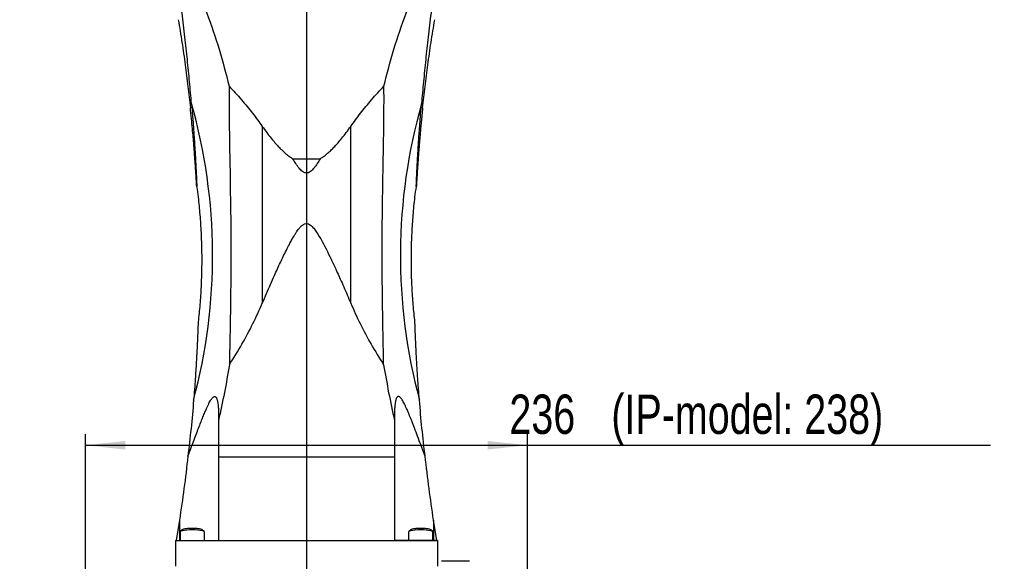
# Model space of a CAD drawing. Extents: x 0 to 841, y 0 to 594.
# Tile 27 of 142: x 73 to 160, y 287 to 335. Entities that reach past the tile are written whole.
import ezdxf

# ---------------------------------------------------------------- set-up
doc = ezdxf.new("R2010")
doc.units = 0
doc.layers.get('0').update_dxf_attribs({"linetype": 'CONTINUOUS'})
doc.styles.add('SLDTEXTSTYLE0', font='TXT', dxfattribs={"width": 0.75})
doc.styles.add('SLDTEXTSTYLE2', font='TXT', dxfattribs={"width": 0.7})
doc.styles.add('SLDTEXTSTYLE3', font='TXT', dxfattribs={"width": 0.6875})
doc.dimstyles.new('SLDDIMSTYLE16', dxfattribs={"dimtxt": 3.5, "dimasz": 3.556, "dimexe": 0, "dimexo": 0.0625, "dimgap": 0.875, "dimtad": 1, "dimlfac": 2.5, "dimrnd": 1e-09, "dimzin": 12, "dimtxsty": 'SLDTEXTSTYLE0', "dimblk1": 'NONE', "dimblk2": 'NONE', "dimsah": 1, "dimcen": 0, "dimazin": 3, "dimtol": 1, "dimtp": 0.018, "dimtfac": 1, "dimtdec": 3, "dimtmove": 0, "dimatfit": 3, "dimtolj": 1})
doc.dimstyles.new('SLDDIMSTYLE17', dxfattribs={"dimtxt": 3.5, "dimasz": 3.556, "dimexe": 0, "dimexo": 0.0625, "dimgap": 0.875, "dimtad": 1, "dimlfac": 2.5, "dimrnd": 1e-09, "dimzin": 12, "dimtxsty": 'SLDTEXTSTYLE0', "dimblk1": 'NONE', "dimblk2": 'NONE', "dimsah": 1, "dimcen": 0, "dimazin": 3, "dimtol": 1, "dimtp": 0.012, "dimtfac": 1, "dimtdec": 3, "dimtmove": 0, "dimatfit": 3, "dimtolj": 1})
doc.dimstyles.new('SLDDIMSTYLE18', dxfattribs={"dimtxt": 3.5, "dimasz": 3.556, "dimexe": 0, "dimexo": 0.0625, "dimgap": 0.875, "dimtad": 1, "dimlfac": 2.5, "dimrnd": 1e-09, "dimzin": 12, "dimtxsty": 'SLDTEXTSTYLE0', "dimblk1": 'NONE', "dimblk2": 'NONE', "dimsah": 1, "dimcen": 0, "dimazin": 3, "dimtol": 1, "dimtp": 0.01, "dimtfac": 1, "dimtmove": 0, "dimatfit": 3, "dimtolj": 1})
doc.dimstyles.new('SLDDIMSTYLE2', dxfattribs={"dimtxt": 3.5, "dimasz": 3.556, "dimexe": 0, "dimexo": 0.0625, "dimgap": 0.875, "dimtad": 1, "dimlfac": 6, "dimrnd": 1e-09, "dimzin": 12, "dimtxsty": 'SLDTEXTSTYLE0', "dimsah": 1, "dimcen": 0.09, "dimazin": 3, "dimtfac": 1, "dimtofl": 0, "dimtmove": 0, "dimatfit": 3, "dimtolj": 1, "dimtzin": 12})

# ---------------------------------------------------------------- blocks, each defined once
blk = doc.blocks.new('_D_28')
at = {"color": 7, "linetype": 'CONTINUOUS'}
for p, q in [((78.409, 277.48), (78.409, 298.172)), ((117.743, 277.48), (117.743, 298.172)), ((78.409, 297.172), (117.743, 297.172)), ((117.743, 297.172), (158.929, 297.172))]:
    blk.add_line(p, q, dxfattribs=at)
for points in [[(78.409, 297.172), (81.965, 296.791), (81.965, 297.553)], [(117.743, 297.172), (114.187, 297.553), (114.187, 296.791)]]:
    blk.add_solid(points, dxfattribs=at)
at = {"color": 7, "linetype": 'CONTINUOUS', "char_height": 3.5, "attachment_point": 1, "style": 'SLDTEXTSTYLE0'}
for s, insert in [('236', (116.127, 301.683, -45.275)), ('(IP-model: 238)', (125.198, 301.683, -45.275))]:
    blk.add_mtext(s, dxfattribs=dict(at, insert=insert))
blk = doc.blocks.new('SW_CENTERMARKSYMBOL_7')
at = {"color": 0, "linetype": 'CONTINUOUS'}
blk.add_line((0, -0.833), (0, -195.048), dxfattribs=at)
blk = doc.blocks.new('_D_70')
at = {"color": 7, "linetype": 'CONTINUOUS'}
for centre, start, end in [((568.276, 493.681), 153.43495, 206.56505), ((564.64, 493.681), 333.43495, 26.56505)]:
    blk.add_arc(centre, 10.12, start, end, dxfattribs=at)
at = {"color": 7, "linetype": 'CONTINUOUS', "char_height": 3.5, "attachment_point": 1}
for s, insert, style in [('+', (559.225, 498.192, -108.66), 'SLDTEXTSTYLE0'), ('0.018', (562.054, 498.192, -108.66), 'SLDTEXTSTYLE0'), ('%%c', (539.345, 493.667, -108.66), 'SLDTEXTSTYLE0'), ('12 H7', (544.623, 493.72, -108.66), 'SLDTEXTSTYLE2'), ('0', (562.054, 493.667, -108.66), 'SLDTEXTSTYLE0'), ('depth 3', (576.072, 493.72, -108.66), 'SLDTEXTSTYLE0')]:
    blk.add_mtext(s, dxfattribs=dict(at, insert=insert, style=style))
blk = doc.blocks.new('_NONE')
blk = doc.blocks.new('_D_71')
at = {"color": 7, "linetype": 'CONTINUOUS'}
for centre, start, end in [((561.062, 536.749), 153.43495, 206.56505), ((557.426, 536.749), 333.43495, 26.56505)]:
    blk.add_arc(centre, 10.12, start, end, dxfattribs=at)
at = {"color": 7, "linetype": 'CONTINUOUS', "char_height": 3.5, "attachment_point": 1}
for s, insert, style in [('+', (552.01, 541.26, -108.66), 'SLDTEXTSTYLE0'), ('0.012', (554.839, 541.26, -108.66), 'SLDTEXTSTYLE0'), ('depth 4', (568.858, 536.788, -108.66), 'SLDTEXTSTYLE0'), ('%%c', (534.716, 536.735, -108.66), 'SLDTEXTSTYLE0'), ('4 H7', (539.995, 536.788, -108.66), 'SLDTEXTSTYLE3'), ('0', (554.839, 536.735, -108.66), 'SLDTEXTSTYLE0')]:
    blk.add_mtext(s, dxfattribs=dict(at, insert=insert, style=style))
blk = doc.blocks.new('_D_72')
at = {"color": 7, "linetype": 'CONTINUOUS'}
for centre, start, end in [((561.427, 563.816), 153.43495, 206.56505), ((555.205, 563.816), 333.43495, 26.56505)]:
    blk.add_arc(centre, 10.12, start, end, dxfattribs=at)
at = {"color": 7, "linetype": 'CONTINUOUS', "char_height": 3.5, "attachment_point": 1}
for s, insert, style in [('+', (552.375, 568.328, -108.66), 'SLDTEXTSTYLE0'), ('0.01', (555.205, 568.328, -108.66), 'SLDTEXTSTYLE0'), ('2x', (530.254, 563.855, -108.66), 'SLDTEXTSTYLE0'), ('%%c', (535.081, 563.802, -108.66), 'SLDTEXTSTYLE0'), ('3 H7', (540.36, 563.855, -108.66), 'SLDTEXTSTYLE3'), ('0', (555.205, 563.802, -108.66), 'SLDTEXTSTYLE0'), ('depth 5', (566.637, 563.855, -108.66), 'SLDTEXTSTYLE0')]:
    blk.add_mtext(s, dxfattribs=dict(at, insert=insert, style=style))

msp = doc.modelspace()

# ---------------------------------------------------------------- linework, layer by layer
at = {"color": 7, "linetype": 'CONTINUOUS'}
for p, q in [((94.1441, 325.5339), (94.1441, 309.8156)), ((102.0082, 309.8156), (102.0082, 325.5339)), ((96.8556, 322.6587), (99.2967, 322.6587)), ((88.3091, 320.1914), (88.3078, 320.1989)), ((107.8445, 320.1989), (107.8432, 320.1913)), ((97.9006, 316.855), (98.0761, 316.8894)), ((98.0761, 316.8894), (98.252, 316.855)), ((90.2496, 299.8408), (90.2496, 299.3888)), ((105.9026, 299.8408), (105.9026, 299.3888)), ((90.2496, 299.3888), (90.2496, 296.1379)), ((105.9026, 299.3888), (105.9026, 296.1379)), ((90.2496, 296.1379), (105.9026, 296.1379)), ((90.2496, 296.1379), (90.2496, 288.7026)), ((105.9026, 296.1379), (105.9026, 288.7026)), ((86.774, 290.5241), (86.4839, 288.7026)), ((109.6684, 288.7026), (109.3783, 290.5241)), ((86.8261, 289.4572), (86.8261, 288.7026)), ((87.0158, 289.6577), (86.8431, 289.4904)), ((88.9758, 289.4904), (88.8032, 289.6577)), ((88.9928, 288.7026), (88.9928, 289.4572)), ((107.1595, 289.4572), (107.1595, 288.7026)), ((107.3491, 289.6577), (107.1765, 289.4904)), ((109.3092, 289.4904), (109.1365, 289.6577)), ((109.3261, 288.7026), (109.3261, 289.4572)), ((86.4095, 288.7026), (90.2496, 288.7026)), ((86.4095, 288.7026), (86.4095, 288.6889)), ((86.4095, 288.6889), (109.7428, 288.6889)), ((86.4095, 288.6889), (86.4095, 286.4258)), ((109.7428, 288.7026), (105.9026, 288.7026)), ((109.7428, 288.6889), (109.7428, 288.7026)), ((109.7428, 288.6889), (109.7428, 286.4258)), ((112.5824, 286.856), (110.0758, 286.856))]:
    msp.add_line(p, q, dxfattribs=at)
at = {"color": 8, "linetype": 'CONTINUOUS'}
for p, q in [((86.774, 290.5241), (86.774, 288.7026)), ((109.3783, 290.5241), (109.3783, 288.7026))]:
    msp.add_line(p, q, dxfattribs=at)
at = {"color": 7, "linetype": 'CONTINUOUS'}
for points in [[(91.1874, 329.1163), (91.1827, 328.504), (91.1815, 327.8483), (91.1838, 327.1485), (91.1896, 326.4042), (91.1932, 326.0595), (91.1976, 325.6991), (91.2027, 325.3228), (91.2085, 324.9303), (91.2196, 324.2433), (91.2264, 323.8483), (91.2302, 323.6378), (91.2321, 323.5293), (91.2331, 323.4743), (91.2336, 323.4465), (91.2338, 323.4326), (91.2339, 323.4256), (91.234, 323.4222), (91.234, 323.4204), (91.2341, 323.4195), (91.2341, 323.4191), (91.2341, 323.4189), (91.2341, 323.4188), (91.2341, 323.4187), (91.2341, 323.4187), (91.2341, 323.4187), (91.2341, 323.4187), (91.2341, 323.4187), (91.2341, 323.4187), (91.2341, 323.4187), (91.2371, 323.2496), (91.2421, 322.9774), (91.2493, 322.5884), (91.2585, 322.0819), (91.2675, 321.5875), (91.2746, 321.1923), (91.2809, 320.8311), (91.2865, 320.5041), (91.2914, 320.2116), (91.3172, 318.4509), (91.3341, 316.855)], [(87.9095, 289.6453), (87.6596, 289.6402), (87.4233, 289.6253), (87.2131, 289.6013), (87.0405, 289.5695), (86.9147, 289.5317), (86.8426, 289.4899), (86.8261, 289.4572)], [(88.9928, 289.4572), (88.9764, 289.4899), (88.9042, 289.5317), (88.7784, 289.5695), (88.6058, 289.6013), (88.3957, 289.6253), (88.1593, 289.6402), (87.9095, 289.6453)], [(108.2428, 289.6453), (107.993, 289.6402), (107.7566, 289.6253), (107.5465, 289.6013), (107.3738, 289.5695), (107.2481, 289.5317), (107.1759, 289.4899), (107.1595, 289.4572)], [(109.3261, 289.4572), (109.3097, 289.4899), (109.2375, 289.5317), (109.1118, 289.5695), (108.9392, 289.6013), (108.729, 289.6253), (108.4926, 289.6402), (108.2428, 289.6453)]]:
    msp.add_lwpolyline(points, dxfattribs=at)
for centre, radius, start, end in [((40.1143, 314.0321), 49.6086, 344.996279, 15.809974), ((156.0379, 314.0321), 49.6085, 164.189997, 195.00375)]:
    msp.add_arc(centre, radius, start, end, dxfattribs=at)
for points, knots in [([(86.4294, 341.7634), (86.9397, 340.756), (87.9603, 338.7411), (89.2395, 335.6023), (90.3464, 332.3983), (90.9071, 330.2104), (91.1874, 329.1163)], [0, 0, 0, 0, 0.2499716, 0.499999, 0.7499717, 1, 1, 1, 1]), ([(104.9649, 329.1163), (105.2452, 330.2104), (105.8059, 332.3983), (106.9127, 335.6023), (108.192, 338.7411), (109.2126, 340.756), (109.7229, 341.7634)], [0, 0, 0, 0, 0.2500215, 0.5000009, 0.7500218, 1, 1, 1, 1]), ([(87.8462, 327.5478), (87.7887, 328.1999), (87.6722, 329.5215), (87.4732, 331.4919), (87.2496, 333.5253), (86.9974, 335.6202), (86.7166, 337.7832), (86.513, 339.2115), (86.4095, 339.938)], [0, 0, 0, 0, 0.150254, 0.3045305, 0.463116, 0.6359674, 0.8148438, 1, 1, 1, 1]), ([(109.7428, 339.938), (109.6393, 339.2121), (109.4359, 337.7847), (109.1552, 335.6232), (108.9031, 333.5288), (108.6794, 331.4949), (108.4803, 329.5231), (108.3636, 328.2004), (108.3061, 327.5478)], [0, 0, 0, 0, 0.1850229, 0.3637808, 0.5365305, 0.695233, 0.8496273, 1, 1, 1, 1]), ([(86.668, 335.0207), (86.7784, 334.3523), (86.9956, 333.0376), (87.2798, 331.0522), (87.5306, 329.11), (87.6723, 327.8128), (87.7422, 327.1734)], [0, 0, 0, 0, 0.2671168, 0.5254163, 0.7660906, 1, 1, 1, 1]), ([(108.4101, 327.1734), (108.48, 327.8126), (108.6216, 329.1095), (108.8724, 331.0515), (109.1566, 333.0371), (109.3739, 334.3521), (109.4843, 335.0207)], [0, 0, 0, 0, 0.23384641, 0.47444756, 0.73281596, 1, 1, 1, 1]), ([(91.1874, 329.1163), (91.557, 328.7154), (92.2765, 327.935), (93.2666, 326.7415), (93.857, 325.9289), (94.1441, 325.5339)], [0, 0, 0, 0, 0.35188835, 0.68495972, 1, 1, 1, 1]), ([(102.0082, 325.5339), (102.2953, 325.9289), (102.8857, 326.7415), (103.8758, 327.935), (104.5953, 328.7154), (104.9649, 329.1163)], [0, 0, 0, 0, 0.31504028, 0.64811165, 1, 1, 1, 1]), ([(104.8182, 316.855), (104.8214, 317.2042), (104.8281, 317.928), (104.8427, 319.0506), (104.8596, 320.1558), (104.8805, 321.3601), (104.9, 322.4266), (104.9201, 323.517), (104.9366, 324.4587), (104.952, 325.4561), (104.9637, 326.4241), (104.9705, 327.3705), (104.9719, 328.2732), (104.9671, 328.8423), (104.9649, 329.1163)], [0, 0, 0, 0, 0.0828427, 0.1717126, 0.2666179, 0.3460222, 0.4596905, 0.5231449, 0.6103044, 0.6895976, 0.7690534, 0.8515498, 0.9285333, 1, 1, 1, 1]), ([(88.307, 320.2031), (88.3064, 320.2096), (88.3052, 320.223), (88.3026, 320.2584), (88.2992, 320.3076), (88.2946, 320.3786), (88.2887, 320.472), (88.2823, 320.5758), (88.2759, 320.6788), (88.2698, 320.7767), (88.2632, 320.884), (88.2556, 321.0044), (88.2471, 321.1392), (88.2375, 321.2893), (88.227, 321.4511), (88.2156, 321.6247), (88.2016, 321.835), (88.1844, 322.0862), (88.1636, 322.3829), (88.1404, 322.7031), (88.1148, 323.0467), (88.0843, 323.4435), (88.0438, 323.9494), (87.9904, 324.5861), (87.9212, 325.3625), (87.8389, 326.2333), (87.775, 326.8541), (87.7422, 327.1734)], [0, 0, 0, 0, 0.0115493, 0.0236436, 0.0383395, 0.0540797, 0.074539, 0.0965902, 0.1120847, 0.1285023, 0.1458656, 0.1641915, 0.1854019, 0.2079177, 0.231752, 0.2569185, 0.2834268, 0.3219211, 0.3631746, 0.4072009, 0.454014, 0.503624, 0.5680621, 0.6575256, 0.7576292, 0.8753735, 1, 1, 1, 1]), ([(87.8462, 327.5478), (87.865, 327.3243), (87.9019, 326.8856), (87.9529, 326.2424), (87.9985, 325.641), (88.0379, 325.0955), (88.072, 324.6048), (88.1021, 324.1531), (88.1297, 323.7227), (88.1549, 323.3147), (88.1777, 322.93), (88.1982, 322.5722), (88.2164, 322.2415), (88.2382, 321.8293), (88.2605, 321.3863), (88.2802, 320.9636), (88.2936, 320.6551), (88.3025, 320.4365), (88.3076, 320.2903), (88.3098, 320.2105), (88.3093, 320.1975), (88.3091, 320.1914)], [0, 0, 0, 0, 0.0828773, 0.1625946, 0.2391587, 0.307075, 0.3665837, 0.4232748, 0.4771558, 0.5293015, 0.5783188, 0.6242242, 0.6670341, 0.7067699, 0.7860394, 0.8445187, 0.8841223, 0.9254694, 0.9547251, 0.9785573, 1, 1, 1, 1]), ([(107.8432, 320.1913), (107.843, 320.1977), (107.8426, 320.2072), (107.8436, 320.248), (107.8448, 320.2907), (107.8467, 320.3487), (107.8497, 320.4293), (107.8538, 320.5341), (107.8587, 320.6533), (107.864, 320.7773), (107.8695, 320.9026), (107.8758, 321.0412), (107.8829, 321.193), (107.8907, 321.358), (107.8994, 321.5363), (107.909, 321.7279), (107.9201, 321.9436), (107.9329, 322.1856), (107.9477, 322.4557), (107.9639, 322.7445), (107.9817, 323.0521), (108.0013, 323.3784), (108.0276, 323.8033), (108.0621, 324.3371), (108.1081, 325.0108), (108.1636, 325.7754), (108.2295, 326.6327), (108.2801, 327.2372), (108.3061, 327.5478)], [0, 0, 0, 0, 0.0220853, 0.03346, 0.0452171, 0.0594476, 0.0745976, 0.0943266, 0.1159729, 0.1333371, 0.1520052, 0.1720152, 0.1934004, 0.2161874, 0.2403971, 0.2660481, 0.2931547, 0.3260773, 0.3611283, 0.3983191, 0.4376612, 0.4791636, 0.5228349, 0.5990447, 0.680775, 0.7758829, 0.8848441, 1, 1, 1, 1]), ([(108.4101, 327.1734), (108.3884, 326.964), (108.3459, 326.5528), (108.2867, 325.9498), (108.2334, 325.3835), (108.1867, 324.866), (108.146, 324.3965), (108.1097, 323.9623), (108.0762, 323.5466), (108.0454, 323.1509), (108.0172, 322.7763), (107.992, 322.4287), (107.9694, 322.1081), (107.9502, 321.827), (107.9339, 321.5823), (107.92, 321.3707), (107.9076, 321.1776), (107.8966, 321.0038), (107.887, 320.849), (107.8785, 320.7121), (107.8701, 320.5771), (107.8622, 320.4492), (107.855, 320.3374), (107.8491, 320.249), (107.8466, 320.2188), (107.8453, 320.2032)], [0, 0, 0, 0, 0.0816929, 0.1604843, 0.2363823, 0.3045573, 0.3651057, 0.4228957, 0.4779331, 0.5320538, 0.5829629, 0.6306745, 0.6752027, 0.7165674, 0.7494851, 0.7803141, 0.8090747, 0.8357945, 0.8600044, 0.8824999, 0.9033303, 0.9301467, 0.9543754, 0.9763318, 1, 1, 1, 1]), ([(94.1441, 325.5339), (94.276, 325.3489), (94.5303, 324.9922), (94.9068, 324.5067), (95.2473, 324.0977), (95.552, 323.7585), (95.866, 323.4359), (96.1953, 323.1335), (96.533, 322.8627), (96.7544, 322.7227), (96.8556, 322.6587)], [0, 0, 0, 0, 0.1713678, 0.3304054, 0.4631613, 0.5726646, 0.6741703, 0.8026044, 0.9096939, 1, 1, 1, 1]), ([(99.2967, 322.6587), (99.3723, 322.7057), (99.5283, 322.8028), (99.7712, 322.9836), (100.0342, 323.203), (100.3132, 323.4637), (100.5978, 323.7558), (100.902, 324.0943), (101.243, 324.5035), (101.6206, 324.9902), (101.8758, 325.3482), (102.0082, 325.5339)], [0, 0, 0, 0, 0.06711496, 0.13853467, 0.22812671, 0.32528936, 0.42640139, 0.53560277, 0.66845419, 0.82800029, 1, 1, 1, 1]), ([(98.0761, 321.3811), (98.0206, 321.3875), (97.8909, 321.4026), (97.6528, 321.5502), (97.2741, 321.9573), (97.0281, 322.3696), (96.8556, 322.6587)], [0, 0, 0, 0, 0.0905998, 0.2116665, 0.4473545, 1, 1, 1, 1]), ([(99.2967, 322.6587), (99.125, 322.3712), (98.88, 321.9608), (98.5031, 321.5531), (98.264, 321.4034), (98.1322, 321.3877), (98.0761, 321.3811)], [0, 0, 0, 0, 0.549732, 0.7847648, 0.9085782, 1, 1, 1, 1]), ([(88.3012, 320.198), (88.3448, 319.8818), (88.4609, 319.0395), (88.5914, 317.6636), (88.6985, 316.0724), (88.7509, 314.4767), (88.7518, 312.8784), (88.6987, 311.2793), (88.598, 309.6973), (88.4873, 308.6515), (88.4328, 308.1367)], [0, 0, 0, 0, 0.0791778, 0.210884, 0.3427362, 0.4747326, 0.6068739, 0.7391596, 0.8715907, 1, 1, 1, 1]), ([(107.7196, 308.1371), (107.6656, 308.6456), (107.5556, 309.6828), (107.4549, 311.2549), (107.401, 312.8505), (107.4009, 314.4488), (107.4525, 316.0481), (107.5593, 317.6463), (107.6903, 319.0308), (107.8072, 319.8792), (107.8512, 320.198)], [0, 0, 0, 0, 0.126849, 0.2587052, 0.3907055, 0.5228507, 0.6551404, 0.7875756, 0.9201563, 1, 1, 1, 1]), ([(91.3341, 316.855), (91.3365, 316.5362), (91.3412, 315.9015), (91.3446, 314.9549), (91.3451, 314.0226), (91.3426, 313.1016), (91.3374, 312.183), (91.3294, 311.2549), (91.3193, 310.3677), (91.3072, 309.5056), (91.2937, 308.6526), (91.2774, 307.7185), (91.2619, 306.912), (91.2499, 306.2916), (91.2423, 305.8964), (91.2349, 305.5107), (91.2273, 305.1086), (91.2198, 304.7023), (91.2154, 304.4469), (91.2132, 304.3258)], [0, 0, 0, 0, 0.0739435, 0.1472038, 0.2197859, 0.290873, 0.3621446, 0.4349823, 0.5093905, 0.5722836, 0.6405761, 0.7142727, 0.7986135, 0.8381927, 0.8677948, 0.897001, 0.9347204, 0.9690539, 1, 1, 1, 1]), ([(95.9976, 313.9498), (96.0928, 314.1443), (96.2721, 314.5106), (96.5228, 314.9978), (96.7395, 315.399), (96.9185, 315.7125), (97.0776, 315.9736), (97.2118, 316.1776), (97.331, 316.3434), (97.4346, 316.4746), (97.532, 316.5849), (97.6235, 316.6758), (97.7149, 316.7524), (97.8055, 316.8139), (97.8706, 316.842), (97.9006, 316.855)], [0, 0, 0, 0, 0.1846158, 0.3477479, 0.4671818, 0.5733973, 0.6555975, 0.7279611, 0.7816424, 0.8297102, 0.870527, 0.9071015, 0.9396392, 0.9721945, 1, 1, 1, 1]), ([(98.252, 316.855), (98.3154, 316.8227), (98.4943, 316.7314), (98.8308, 316.3558), (99.4269, 315.4332), (99.856, 314.5586), (100.1547, 313.9498)], [0, 0, 0, 0, 0.0603574, 0.1705004, 0.4226074, 1, 1, 1, 1]), ([(104.939, 304.3258), (104.9338, 304.6218), (104.9227, 305.2468), (104.9041, 306.2047), (104.8848, 307.1969), (104.866, 308.2165), (104.8488, 309.2516), (104.8308, 310.5032), (104.8159, 311.9242), (104.8071, 313.5553), (104.807, 315.1922), (104.8144, 316.298), (104.8182, 316.855)], [0, 0, 0, 0, 0.0754613, 0.1593172, 0.2394646, 0.3203319, 0.4078263, 0.4889361, 0.6191265, 0.7435339, 0.8708117, 1, 1, 1, 1]), ([(94.1441, 309.8156), (94.2635, 310.0975), (94.4994, 310.6543), (94.8579, 311.476), (95.187, 312.2135), (95.4834, 312.8626), (95.7426, 313.4192), (95.9144, 313.7768), (95.9976, 313.9498)], [0, 0, 0, 0, 0.2029033, 0.4007931, 0.5936864, 0.7375403, 0.872974, 1, 1, 1, 1]), ([(100.1547, 313.9498), (100.2251, 313.8036), (100.3699, 313.5027), (100.5882, 313.0365), (100.8272, 312.5173), (101.0962, 311.9215), (101.3923, 311.2524), (101.7016, 310.5399), (101.9053, 310.0586), (102.0082, 309.8156)], [0, 0, 0, 0, 0.107374, 0.2209227, 0.3406517, 0.4855656, 0.6535965, 0.8250715, 1, 1, 1, 1]), ([(91.2132, 304.3258), (91.5929, 304.936), (92.3365, 306.1313), (93.3208, 307.9633), (93.8732, 309.2061), (94.1441, 309.8156)], [0, 0, 0, 0, 0.3470331, 0.679774, 1, 1, 1, 1]), ([(102.0082, 309.8156), (102.2791, 309.2061), (102.8315, 307.9633), (103.8158, 306.1313), (104.5594, 304.936), (104.939, 304.3258)], [0, 0, 0, 0, 0.320226, 0.6529669, 1, 1, 1, 1]), ([(88.434, 308.1365), (88.4339, 308.1361), (88.4336, 308.1352), (88.4325, 308.113), (88.4311, 308.0815), (88.4292, 308.0341), (88.4266, 307.9656), (88.4232, 307.875), (88.4194, 307.7738), (88.4157, 307.6729), (88.412, 307.5766), (88.408, 307.4713), (88.4035, 307.3528), (88.3982, 307.22), (88.3923, 307.072), (88.3857, 306.9123), (88.3784, 306.7409), (88.3694, 306.533), (88.3582, 306.2841), (88.3443, 305.9896), (88.3287, 305.6716), (88.3111, 305.33), (88.2898, 304.9349), (88.261, 304.4299), (88.2222, 303.7927), (88.1705, 303.0134), (88.1077, 302.1371), (88.0575, 301.5113), (88.0317, 301.1893)], [0, 0, 0, 0, 0.0101907, 0.0213279, 0.0328942, 0.0473838, 0.0629529, 0.0828782, 0.1044044, 0.1196852, 0.1358346, 0.1528758, 0.1708272, 0.1916867, 0.2138184, 0.2372377, 0.2619565, 0.2879869, 0.3259509, 0.3666525, 0.4101076, 0.456331, 0.5053308, 0.5691927, 0.658048, 0.7576885, 0.8753268, 1, 1, 1, 1]), ([(108.1206, 301.1893), (108.1035, 301.4005), (108.07, 301.8152), (108.0243, 302.4229), (107.9836, 302.9927), (107.9486, 303.5124), (107.9186, 303.9828), (107.8922, 304.4172), (107.8683, 304.832), (107.8467, 305.2262), (107.8273, 305.5985), (107.8102, 305.9437), (107.7951, 306.2619), (107.7806, 306.5843), (107.7669, 306.9039), (107.7548, 307.2009), (107.7457, 307.4343), (107.7388, 307.6134), (107.7321, 307.7945), (107.7259, 307.9613), (107.7213, 308.081), (107.7189, 308.1346), (107.7184, 308.1364), (107.7183, 308.1369)], [0, 0, 0, 0, 0.0817441, 0.1605165, 0.2363219, 0.3042517, 0.3644289, 0.421816, 0.4764226, 0.5298838, 0.5801514, 0.6272395, 0.6711629, 0.7119398, 0.7627386, 0.8083118, 0.8435858, 0.8706473, 0.895423, 0.9372159, 0.9669814, 0.9905692, 1, 1, 1, 1]), ([(91.2132, 304.3258), (91.0708, 303.4985), (90.7845, 301.836), (90.4285, 300.2071), (90.2496, 299.3888)], [0, 0, 0, 0, 0.4976654, 1, 1, 1, 1]), ([(104.939, 304.3258), (105.0818, 303.4966), (105.3681, 301.8341), (105.7242, 300.2052), (105.9026, 299.3888)], [0, 0, 0, 0, 0.4987879, 1, 1, 1, 1]), ([(87.5238, 296.2021), (87.6217, 296.4613), (87.806, 296.9492), (88.0677, 297.6444), (88.303, 298.267), (88.516, 298.8252), (88.7123, 299.3313), (88.8947, 299.7887), (89.0568, 300.1789), (89.1943, 300.4932), (89.3124, 300.7461), (89.4196, 300.9586), (89.5181, 301.134), (89.6084, 301.2749), (89.6952, 301.3877), (89.7784, 301.467), (89.8524, 301.508), (89.9181, 301.5157), (89.9692, 301.4955), (90.0083, 301.4609), (90.0417, 301.418), (90.0755, 301.3561), (90.1087, 301.2719), (90.1387, 301.1697), (90.1694, 301.0323), (90.1981, 300.851), (90.2256, 300.5901), (90.2458, 300.2518), (90.2483, 299.9838), (90.2496, 299.8408)], [0, 0, 0, 0, 0.0949308, 0.1786801, 0.2539009, 0.3222841, 0.3828256, 0.4397233, 0.4914028, 0.52887, 0.5595281, 0.5903101, 0.615014, 0.635016, 0.6564963, 0.6760949, 0.6923125, 0.708741, 0.7263187, 0.7369604, 0.7483219, 0.7641566, 0.781463, 0.8003773, 0.8210047, 0.8523512, 0.8876276, 0.9400235, 1, 1, 1, 1]), ([(108.6285, 296.2021), (108.5067, 296.5246), (108.2826, 297.1181), (107.9673, 297.9557), (107.6929, 298.678), (107.4589, 299.2838), (107.2601, 299.7826), (107.0978, 300.1734), (106.9604, 300.4881), (106.8438, 300.7378), (106.7385, 300.9471), (106.6398, 301.1247), (106.56, 301.2504), (106.4984, 301.3341), (106.4396, 301.4045), (106.3724, 301.4682), (106.2986, 301.5084), (106.2326, 301.5157), (106.1689, 301.4893), (106.1126, 301.4252), (106.0634, 301.3283), (106.0216, 301.2036), (105.985, 301.0453), (105.9541, 300.8507), (105.9267, 300.5903), (105.9065, 300.252), (105.904, 299.9843), (105.9026, 299.8408)], [0, 0, 0, 0, 0.1180799, 0.2173082, 0.3057553, 0.382031, 0.4394871, 0.4901754, 0.5283011, 0.5593558, 0.587802, 0.6130493, 0.6353511, 0.6464081, 0.6568843, 0.6764476, 0.692659, 0.7090953, 0.7269616, 0.7486787, 0.7699929, 0.794034, 0.8210597, 0.8523511, 0.8877263, 0.9398292, 1, 1, 1, 1]), ([(88.0317, 301.1893), (87.9576, 300.3398), (87.8091, 298.638), (87.619, 297.015), (87.5238, 296.2021)], [0, 0, 0, 0, 0.4991602, 1, 1, 1, 1]), ([(108.6285, 296.2021), (108.532, 297.027), (108.342, 298.6502), (108.1936, 300.3522), (108.1206, 301.1893)], [0, 0, 0, 0, 0.508172, 1, 1, 1, 1]), ([(87.5238, 296.2021), (87.4111, 295.2439), (87.1877, 293.3451), (86.911, 291.4587), (86.774, 290.5241)], [0, 0, 0, 0, 0.5045888, 1, 1, 1, 1]), ([(109.3783, 290.5241), (109.2412, 291.4587), (108.9646, 293.3451), (108.7412, 295.2439), (108.6285, 296.2021)], [0, 0, 0, 0, 0.4954112, 1, 1, 1, 1]), ([(87.9095, 289.7805), (87.7892, 289.7781), (87.5485, 289.7734), (87.2485, 289.7364), (87.0587, 289.6923), (87.0333, 289.6602), (87.0243, 289.6488)], [0, 0, 0, 0, 0.2818116, 0.5636233, 0.8454355, 1, 1, 1, 1]), ([(88.7946, 289.6488), (88.7856, 289.6602), (88.7602, 289.6923), (88.5704, 289.7364), (88.2704, 289.7734), (88.0298, 289.7781), (87.9095, 289.7805)], [0, 0, 0, 0, 0.1545645, 0.4363767, 0.7181879, 1, 1, 1, 1]), ([(108.2428, 289.7805), (108.1225, 289.7781), (107.8819, 289.7734), (107.5819, 289.7364), (107.392, 289.6923), (107.3666, 289.6602), (107.3577, 289.6488)], [0, 0, 0, 0, 0.2818121, 0.5636233, 0.8454355, 1, 1, 1, 1]), ([(109.128, 289.6488), (109.119, 289.6602), (109.0936, 289.6923), (108.9037, 289.7364), (108.6038, 289.7734), (108.3631, 289.7781), (108.2428, 289.7805)], [0, 0, 0, 0, 0.1545645, 0.4363767, 0.7181884, 1, 1, 1, 1])]:
    msp.add_open_spline(points, degree=3, knots=knots, dxfattribs=at)

# ---------------------------------------------------------------- block references
msp.add_blockref('SW_CENTERMARKSYMBOL_7', (98.0761, 381.6893), dxfattribs=at)

# ---------------------------------------------------------------- dimensions: what is measured, and where the dimension line sits
for p1, text, dimstyle, picture, middle in [((0.8135, 0.8645), '2x<> depth 5', 'SLDDIMSTYLE18', '_D_72', (557.2953, 559.2902)), ((1.1114, 1.1265), '<> depth 4', 'SLDDIMSTYLE17', '_D_71', (560.6367, 532.2229)), ((3.3042, 3.4074), '<> depth 3', 'SLDDIMSTYLE16', '_D_70', (566.5582, 489.1551))]:
    dim = msp.add_diameter_dim_2p(p1=p1, p2=(0, 0), text=text, dimstyle=dimstyle, dxfattribs=at)
    dim.commit()
    dim.dimension.update_dxf_attribs({"geometry": picture, "text_midpoint": middle, "dimtype": 163})
dim = msp.add_linear_dim(base=(117.7428, 297.1716), p1=(78.4095, 276.4804), p2=(117.7428, 276.4804), text='<> (IP-model: 238)', dimstyle='SLDDIMSTYLE2', dxfattribs=at)
dim.commit()
dim.dimension.update_dxf_attribs({"geometry": '_D_28', "text_midpoint": (137.5281, 297.1716), "dimtype": 160})

doc.saveas('drawing.dxf')
